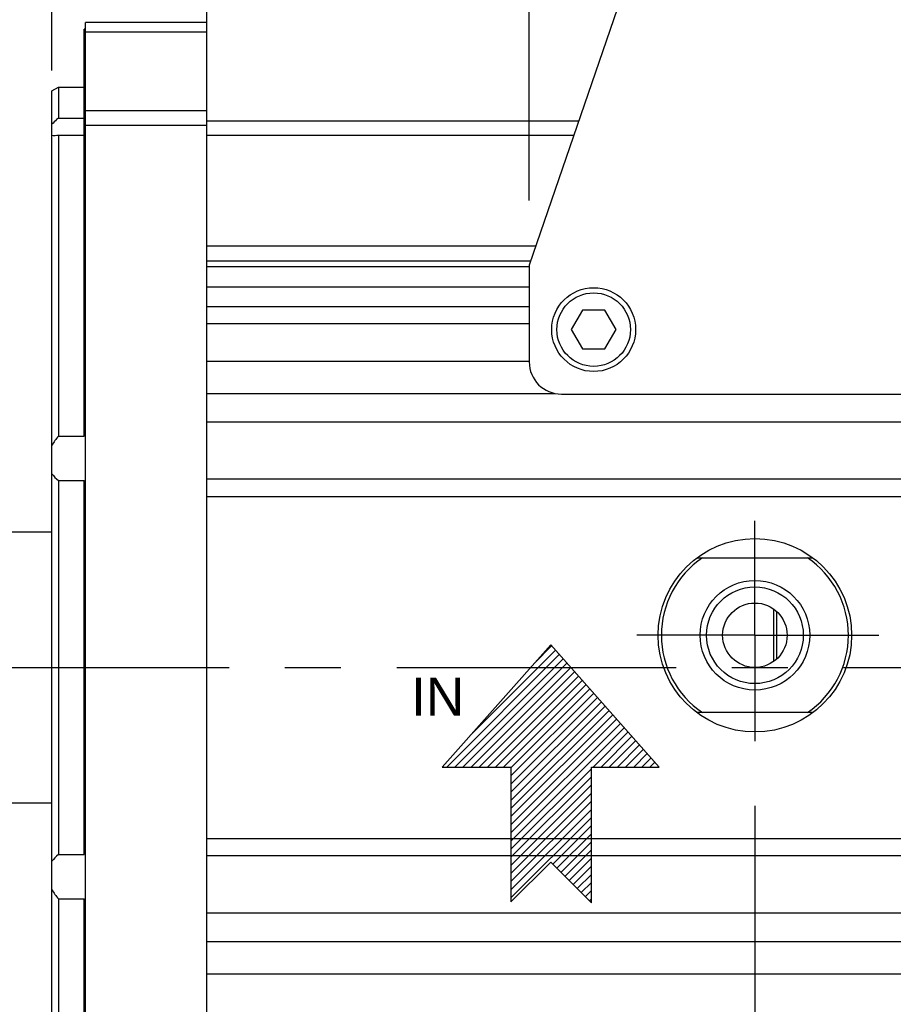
# Model space of a CAD drawing. Header units: millimetres. Extents: x 0 to 420, y 0 to 297.
# Tile 31 of 69: x 147 to 174, y 188 to 219. Entities that reach past the tile are written whole.
import ezdxf

# ---------------------------------------------------------------- set-up
doc = ezdxf.new("R2010")
doc.units = ezdxf.units.MM
doc.header["$LTSCALE"] = 23.1
doc.linetypes.add('CENTER', pattern=[0.6, 0.375, -0.075, 0.075, -0.075])
doc.layers.get('0').update_dxf_attribs({"linetype": 'CONTINUOUS'})
for name, color, linetype in [('AXIS', 7, 'CONTINUOUS'), ('COMPONENTS', 7, 'CONTINUOUS'), ('CUT', 7, 'CONTINUOUS'), ('DETAIL', 7, 'CONTINUOUS'), ('DIMENSION', 7, 'CONTINUOUS'), ('PROTRUSION', 7, 'CONTINUOUS')]:
    doc.layers.add(name, color=color, linetype=linetype)
doc.styles.get("Standard").update_dxf_attribs({"font": 'arial.ttf'})
doc.styles.add('TEXTSTYLE_11', font='arial.ttf')
doc.dimstyles.new('DIMSTYLE_1', dxfattribs={"dimtxt": 3, "dimasz": 4, "dimexe": 0.18, "dimexo": 0.0625, "dimgap": 0.09, "dimtad": 1, "dimlfac": 5, "dimdsep": 46, "dimtxsty": 'STANDARD', "dimblk": '_FILLED', "dimblk1": '_FILLED', "dimblk2": '_FILLED', "dimcen": 0.09, "dimadec": 0, "dimazin": 0, "dimtp": 0.3, "dimtm": 0.3, "dimtfac": 1, "dimtofl": 0, "dimtmove": 0, "dimatfit": 3, "dimldrblk": '_FILLED', "dimfxl": 1, "dimtolj": 1, "dimarcsym": 0})
doc.dimstyles.new('DIMSTYLE_11', dxfattribs={"dimtxt": 3, "dimasz": 4, "dimexe": 0.18, "dimexo": 0.0625, "dimgap": 0.09, "dimtad": 1, "dimdec": 3, "dimlfac": 5, "dimdsep": 46, "dimtxsty": 'STANDARD', "dimblk": '_FILLED', "dimblk1": '_FILLED', "dimblk2": '_FILLED', "dimcen": 0.09, "dimadec": 0, "dimazin": 0, "dimtp": 0.3, "dimtm": 0.3, "dimtfac": 1, "dimtdec": 3, "dimtofl": 0, "dimtmove": 0, "dimatfit": 3, "dimldrblk": '_FILLED', "dimfxl": 1, "dimtolj": 1, "dimarcsym": 0})
doc.dimstyles.new('DIMSTYLE_6', dxfattribs={"dimtxt": 3, "dimasz": 4, "dimexe": 0.18, "dimexo": 0.0625, "dimgap": 0.09, "dimtad": 1, "dimlfac": 5, "dimdsep": 46, "dimtxsty": 'STANDARD', "dimblk": '_FILLED', "dimblk1": '_FILLED', "dimblk2": '_FILLED', "dimcen": 0.09, "dimadec": 0, "dimazin": 0, "dimtp": 0.1, "dimtm": 0.1, "dimtfac": 1, "dimtofl": 0, "dimtmove": 0, "dimatfit": 3, "dimldrblk": '_FILLED', "dimfxl": 1, "dimtolj": 1, "dimarcsym": 0})

# ---------------------------------------------------------------- blocks, each defined once
blk = doc.blocks.new('_FILLED')
at = {"color": 0, "linetype": 'BYBLOCK'}
blk.add_solid([(0, 0), (-1, 0.1625), (-1, -0.1625)], dxfattribs=at)
blk = doc.blocks.new('_DOT')
at = {"color": 0, "linetype": 'BYBLOCK'}
blk.add_line((-0.1625, 0), (-1, 0), dxfattribs=at)
at = {"color": 0, "linetype": 'BYBLOCK', "const_width": 0.1625}
blk.add_lwpolyline([(-0.08125, 0, 1), (0.08125, 0, 1)], format="xyb", close=True, dxfattribs=at)
blk = doc.blocks.new('*D7')
at = {"layer": 'DIMENSION', "color": 2, "linetype": 'CONTINUOUS'}
for p, q in [((149.23, 249.494), (149.23, 256.995)), ((148.23, 217.306), (148.23, 253.494)), ((148.23, 251.494), (140.094, 251.494)), ((140.094, 251.494), (148.73, 251.494)), ((155.23, 251.494), (148.73, 251.494)), ((149.23, 251.494), (155.23, 251.494))]:
    blk.add_line(p, q, dxfattribs=at)
at = {"layer": 'DIMENSION', "color": 2, "linetype": 'CONTINUOUS', "xscale": 4, "yscale": 4, "zscale": 4}
blk.add_blockref('_FILLED', (148.23, 251.494), dxfattribs=at)
at = {"layer": 'DIMENSION', "color": 2, "linetype": 'CONTINUOUS', "xscale": 4, "yscale": 4, "zscale": 4, "rotation": 180}
blk.add_blockref('_DOT', (149.23, 251.494), dxfattribs=at)
at = {"layer": 'DIMENSION', "color": 2, "linetype": 'CONTINUOUS', "insert": (142.425, 255.244), "char_height": 3, "width": 2.33086, "attachment_point": 3, "line_spacing_factor": 0.9}
blk.add_mtext('5', dxfattribs=at)
blk = doc.blocks.new('*D8')
at = {"layer": 'DIMENSION', "color": 2, "linetype": 'CONTINUOUS'}
for p, q in [((132.83, 205.919), (132.83, 261.494)), ((149.23, 219.624), (149.23, 261.494)), ((132.83, 259.494), (141.03, 259.494)), ((149.23, 259.494), (141.03, 259.494))]:
    blk.add_line(p, q, dxfattribs=at)
at = {"layer": 'DIMENSION', "color": 2, "linetype": 'CONTINUOUS', "xscale": 4, "yscale": 4, "zscale": 4, "rotation": 180}
blk.add_blockref('_FILLED', (132.83, 259.494), dxfattribs=at)
at = {"layer": 'DIMENSION', "color": 2, "linetype": 'CONTINUOUS', "xscale": 4, "yscale": 4, "zscale": 4}
blk.add_blockref('_FILLED', (149.23, 259.494), dxfattribs=at)
at = {"layer": 'DIMENSION', "color": 2, "linetype": 'CONTINUOUS', "insert": (141.03, 263.244), "char_height": 3, "width": 4.66171, "attachment_point": 2, "line_spacing_factor": 0.9}
blk.add_mtext('82', dxfattribs=at)
blk = doc.blocks.new('*D16')
at = {"color": 2, "linetype": 'CONTINUOUS'}
for p, q in [((170.03, 194.509), (170.03, 164.549)), ((177.83, 192.388), (177.83, 164.549)), ((170.03, 166.549), (164.03, 166.549)), ((164.03, 166.549), (173.93, 166.549)), ((183.83, 166.549), (173.93, 166.549)), ((177.83, 166.549), (183.83, 166.549))]:
    blk.add_line(p, q, dxfattribs=at)
at = {"color": 2, "linetype": 'CONTINUOUS', "xscale": 4, "yscale": 4, "zscale": 4}
blk.add_blockref('_FILLED', (170.03, 166.549), dxfattribs=at)
at = {"color": 2, "linetype": 'CONTINUOUS', "xscale": 4, "yscale": 4, "zscale": 4, "rotation": 180}
blk.add_blockref('_FILLED', (177.83, 166.549), dxfattribs=at)
at = {"color": 2, "linetype": 'CONTINUOUS', "insert": (173.93, 170.299), "char_height": 3, "width": 4.66171, "attachment_point": 2, "line_spacing_factor": 0.9}
blk.add_mtext('39', dxfattribs=at)
blk = doc.blocks.new('*D24')
at = {"color": 2, "linetype": 'CONTINUOUS'}
for p, q in [((153.03, 220.499), (153.03, 247.494)), ((163.03, 213.273), (163.03, 247.494)), ((153.03, 245.494), (158.03, 245.494)), ((163.03, 245.494), (158.03, 245.494))]:
    blk.add_line(p, q, dxfattribs=at)
at = {"color": 2, "linetype": 'CONTINUOUS', "xscale": 4, "yscale": 4, "zscale": 4, "rotation": 180}
blk.add_blockref('_FILLED', (153.03, 245.494), dxfattribs=at)
at = {"color": 2, "linetype": 'CONTINUOUS', "xscale": 4, "yscale": 4, "zscale": 4}
blk.add_blockref('_FILLED', (163.03, 245.494), dxfattribs=at)
at = {"color": 2, "linetype": 'CONTINUOUS', "insert": (158.03, 249.244), "char_height": 3, "width": 4.66171, "attachment_point": 2, "line_spacing_factor": 0.9}
blk.add_mtext('50', dxfattribs=at)
blk = doc.blocks.new('COOLING_OUT_BL3', base_point=(163.216, 195.497))
at = {"layer": 'DETAIL', "color": 1, "linetype": 'CONTINUOUS'}
for p, q in [((163.697, 199.497), (160.329, 195.707)), ((163.725, 199.465), (163.214, 198.953)), ((167.065, 195.707), (163.697, 199.497)), ((163.963, 199.198), (160.472, 195.707)), ((163.844, 199.331), (161.197, 196.684)), ((164.081, 199.064), (160.724, 195.707)), ((164.2, 198.931), (160.976, 195.707)), ((164.319, 198.797), (161.228, 195.707)), ((164.437, 198.664), (161.48, 195.707)), ((164.556, 198.531), (161.733, 195.707)), ((164.674, 198.397), (161.985, 195.707)), ((164.793, 198.264), (162.237, 195.707)), ((164.912, 198.13), (162.465, 195.683)), ((165.03, 197.997), (162.465, 195.431)), ((165.149, 197.863), (162.465, 195.179)), ((165.268, 197.73), (162.465, 194.927)), ((165.386, 197.596), (162.465, 194.675)), ((165.505, 197.463), (162.465, 194.423)), ((165.623, 197.329), (162.465, 194.17)), ((165.742, 197.196), (162.465, 193.918)), ((165.861, 197.063), (162.465, 193.666)), ((165.979, 196.929), (162.465, 193.414)), ((166.098, 196.796), (165.01, 195.707)), ((166.217, 196.662), (165.262, 195.707)), ((166.335, 196.529), (165.514, 195.707)), ((166.454, 196.395), (165.766, 195.707)), ((166.572, 196.262), (166.018, 195.707)), ((166.691, 196.128), (166.27, 195.707)), ((166.81, 195.995), (166.522, 195.707)), ((166.928, 195.861), (166.774, 195.707)), ((167.047, 195.728), (167.026, 195.707)), ((160.329, 195.707), (162.465, 195.707)), ((162.465, 195.707), (162.465, 191.527)), ((164.96, 195.658), (162.465, 193.162)), ((164.96, 195.707), (167.065, 195.707)), ((164.96, 191.497), (164.96, 195.707)), ((164.96, 195.406), (162.465, 192.91)), ((164.96, 195.154), (162.465, 192.658)), ((164.96, 194.902), (162.465, 192.406)), ((164.96, 194.65), (162.465, 192.154)), ((164.96, 194.397), (162.465, 191.902)), ((164.96, 194.145), (162.465, 191.65)), ((164.96, 193.893), (163.762, 192.695)), ((164.96, 193.641), (163.888, 192.569)), ((164.96, 193.389), (164.014, 192.443)), ((164.96, 193.137), (164.14, 192.317)), ((162.465, 191.527), (163.697, 192.76)), ((163.697, 192.76), (164.96, 191.497)), ((164.96, 192.885), (164.266, 192.191)), ((164.96, 192.633), (164.392, 192.065)), ((164.96, 192.381), (164.518, 191.939)), ((164.96, 192.129), (164.644, 191.813)), ((164.96, 191.877), (164.77, 191.687)), ((164.96, 191.625), (164.896, 191.561))]:
    blk.add_line(p, q, dxfattribs=at)
at = {"layer": 'DETAIL', "color": 2, "linetype": 'CONTINUOUS', "style": 'TEXTSTYLE_11'}
blk.add_text('IN', height=1.1789, dxfattribs=at).set_placement((159.367, 197.304))

msp = doc.modelspace()

# ---------------------------------------------------------------- linework, layer by layer
at = {"layer": 'AXIS', "color": 7, "linetype": 'CONTINUOUS'}
for p, q in [((164.41029, 215.28969), (153.02961, 215.28969)), ((163.23047, 211.85749), (153.02961, 211.85749)), ((153.02961, 206.7177), (153.02961, 208.29505)), ((153.02961, 207.29505), (163.82396, 207.29505)), ((197.02961, 206.40827), (153.02961, 206.40827)), ((153.02961, 192.72837), (153.02961, 204.86173)), ((197.02961, 204.63311), (153.02961, 204.63311)), ((153.02961, 204.09505), (197.02961, 204.09505)), ((153.02961, 193.49505), (197.02961, 193.49505)), ((197.02961, 192.957), (153.02961, 192.957)), ((197.02961, 191.18184), (153.02961, 191.18184)), ((153.02961, 189.29505), (153.02961, 190.8724)), ((153.02961, 190.29505), (197.02961, 190.29505))]:
    msp.add_line(p, q, dxfattribs=at)
at = {"layer": 'AXIS', "color": 2, "linetype": 'CENTER'}
for p, q in [((170.02961, 199.79505), (170.02961, 203.3436)), ((170.02961, 199.79505), (166.36901, 199.79505)), ((170.02961, 199.79505), (173.87799, 199.79505)), ((170.02961, 199.79505), (170.02961, 196.50908)), ((131.20213, 198.79505), (184.04731, 198.79505))]:
    msp.add_line(p, q, dxfattribs=at)
at = {"layer": 'COMPONENTS', "color": 7, "linetype": 'CONTINUOUS'}
for p, q in [((168.29761, 226.59825), (163.02961, 211.27317)), ((149.26961, 178.79505), (149.26961, 218.79505)), ((153.02961, 218.79505), (149.26961, 218.79505)), ((153.02961, 211.24671), (153.02961, 218.79505)), ((149.26961, 218.59505), (149.22961, 218.59505)), ((149.22961, 205.96741), (149.22961, 218.59497)), ((149.26961, 217.76892), (149.22961, 217.76892)), ((148.22961, 216.67959), (148.42961, 216.79505)), ((148.42961, 216.79505), (148.42961, 215.83426)), ((148.42961, 216.79505), (149.22961, 216.79505)), ((148.22961, 180.91052), (148.22961, 216.67944)), ((149.26961, 216.63972), (149.22961, 216.63972)), ((148.42961, 215.83426), (149.22961, 215.83426)), ((149.26961, 215.61676), (153.02961, 215.61676)), ((148.42961, 215.30436), (148.42961, 205.96741)), ((148.42961, 215.30436), (149.22961, 215.30436)), ((163.02961, 211.27317), (163.02961, 208.27317)), ((153.02961, 208.29505), (153.02961, 209.99505)), ((164.6832, 209.87317), (164.33679, 209.27317)), ((165.37602, 209.87317), (164.6832, 209.87317)), ((165.72243, 209.27317), (165.37602, 209.87317)), ((164.33679, 209.27317), (164.6832, 208.67317)), ((165.37602, 208.67317), (165.72243, 209.27317)), ((164.6832, 208.67317), (165.37602, 208.67317)), ((149.26961, 207.37455), (149.22961, 207.37455)), ((164.02961, 207.27317), (179.02961, 207.27317)), ((153.02961, 204.86173), (153.02961, 206.7177)), ((148.42961, 205.96741), (149.22961, 205.96741)), ((148.42961, 204.59726), (148.42961, 192.99285)), ((148.42961, 204.59726), (149.22961, 204.59726)), ((149.22961, 192.99285), (149.22961, 204.59726)), ((149.26961, 204.45477), (149.22961, 204.45477)), ((148.22961, 202.99505), (146.02961, 202.99505)), ((168.22961, 202.19505), (171.82961, 202.19505)), ((170.60961, 200.60919), (170.60961, 198.98092)), ((170.70961, 199.06213), (170.70961, 200.52798)), ((171.82961, 197.39505), (168.22961, 197.39505)), ((133.22961, 194.59505), (148.22961, 194.59505)), ((148.42961, 192.99285), (149.22961, 192.99285)), ((149.26961, 193.13534), (149.22961, 193.13534)), ((153.02961, 190.8724), (153.02961, 192.72837)), ((148.42961, 191.6227), (148.42961, 182.28574)), ((148.42961, 191.6227), (149.22961, 191.6227)), ((149.22961, 178.99514), (149.22961, 191.6227)), ((149.26961, 190.21556), (149.22961, 190.21556)), ((153.02961, 187.59505), (153.02961, 189.29505))]:
    msp.add_line(p, q, dxfattribs=at)
at = {"layer": 'COMPONENTS', "color": 9, "linetype": 'CONTINUOUS'}
for p, q in [((153.02961, 218.49919), (149.26961, 218.49919)), ((149.26961, 216.06315), (153.02961, 216.06315))]:
    msp.add_line(p, q, dxfattribs=at)
at = {"layer": 'COMPONENTS', "color": 7, "linetype": 'CONTINUOUS'}
for centre, radius in [((165.02961, 209.27317), 1.3), ((165.02961, 209.27317), 1.14), ((170.02961, 199.79505), 3), ((170.02961, 199.79505), 1.7), ((170.02961, 199.79505), 1.5), ((170.02961, 199.79505), 1)]:
    msp.add_circle(centre, radius, dxfattribs=at)
for centre, radius, start, end in [((164.02961, 208.27317), 1, 180, 270), ((170.02961, 199.79505), 2.90001, 124.148424, 235.851576), ((170.02961, 199.79505), 2.90001, 304.148424, 55.851576)]:
    msp.add_arc(centre, radius, start, end, dxfattribs=at)
for points, knots in [([(148.42961, 215.83426), (148.4111, 215.81809), (148.34185, 215.75634), (148.27517, 215.69149), (148.22961, 215.6407)], [0, 0, 0, 0, 0.26480959, 1, 1, 1, 1]), ([(148.29702, 215.29505), (148.30744, 215.29505), (148.35176, 215.296), (148.39597, 215.30014), (148.42961, 215.30436)], [0, 0, 0, 0, 0.23499675, 1, 1, 1, 1])]:
    msp.add_open_spline(points, degree=3, knots=knots, dxfattribs=at)
for points in [[(148.22961, 215.29878), (148.25195, 215.29605), (148.27452, 215.29505), (148.29702, 215.29505)], [(148.42961, 205.96741), (148.35444, 205.88023), (148.28571, 205.7864), (148.22961, 205.68587)], [(148.22961, 204.80178), (148.28482, 204.72404), (148.35418, 204.65559), (148.42961, 204.59726)], [(148.42961, 192.99285), (148.35418, 192.93451), (148.28482, 192.86607), (148.22961, 192.78833)], [(148.22961, 191.90423), (148.28571, 191.80371), (148.35444, 191.70988), (148.42961, 191.6227)]]:
    msp.add_open_spline(points, degree=3, dxfattribs=at)
at = {"layer": 'CUT', "color": 7, "linetype": 'CONTINUOUS'}
for p, q in [((153.02961, 218.79505), (153.02961, 219.79505)), ((153.02961, 209.99505), (153.02961, 211.24671)), ((153.02961, 211.22774), (163.02961, 211.22774)), ((153.02961, 210.59505), (163.02961, 210.59505)), ((153.02961, 209.99505), (163.02961, 209.99505)), ((153.02961, 209.46037), (163.02961, 209.46037)), ((153.02961, 208.29505), (163.02961, 208.29505)), ((153.02961, 189.29505), (197.02961, 189.29505))]:
    msp.add_line(p, q, dxfattribs=at)
at = {"layer": 'PROTRUSION', "color": 7, "linetype": 'CONTINUOUS'}
for p, q in [((153.02961, 215.74279), (164.56605, 215.74279)), ((153.02961, 211.40438), (163.07472, 211.40438))]:
    msp.add_line(p, q, dxfattribs=at)

# ---------------------------------------------------------------- block references
at = {"layer": 'DETAIL', "color": 2, "linetype": 'CONTINUOUS'}
msp.add_blockref('COOLING_OUT_BL3', (163.21646, 195.49666), dxfattribs=at)

# ---------------------------------------------------------------- dimensions: what is measured, and where the dimension line sits
at = {"color": 2, "linetype": 'CONTINUOUS'}
for base, p1, p2, picture, middle in [((163.02961, 245.49414), (153.02961, 220.49919), (163.02961, 213.27317), '*D24', (155.69876, 247.74414)), ((177.82961, 166.54886), (170.02961, 194.50908), (177.82961, 192.3882), '*D16', (171.59876, 168.79886))]:
    dim = msp.add_linear_dim(base=base, p1=p1, p2=p2, dimstyle='DIMSTYLE_11', dxfattribs=at)
    dim.commit()
    dim.dimension.update_dxf_attribs({"geometry": picture, "text_midpoint": middle, "dimtype": 160})
at = {"layer": 'DIMENSION', "color": 2, "linetype": 'CONTINUOUS'}
dim = msp.add_linear_dim(base=(149.22961, 259.49414), p1=(132.82961, 205.91857), p2=(149.22961, 219.62431), dimstyle='DIMSTYLE_1', dxfattribs=at)
dim.commit()
dim.dimension.update_dxf_attribs({"geometry": '*D8', "text_midpoint": (138.69876, 261.74414), "dimtype": 160})
dim = msp.add_linear_dim(base=(149.22961, 251.49414), p1=(148.22961, 217.30578), p2=(149.22961, 256.99492), dimstyle='DIMSTYLE_6', override={"dimblk2": 'DOT', "dimsah": 1}, dxfattribs=at)
dim.commit()
dim.dimension.update_dxf_attribs({"geometry": '*D7', "text_midpoint": (138.92885, 253.74414), "dimtype": 160})

doc.saveas('drawing.dxf')
